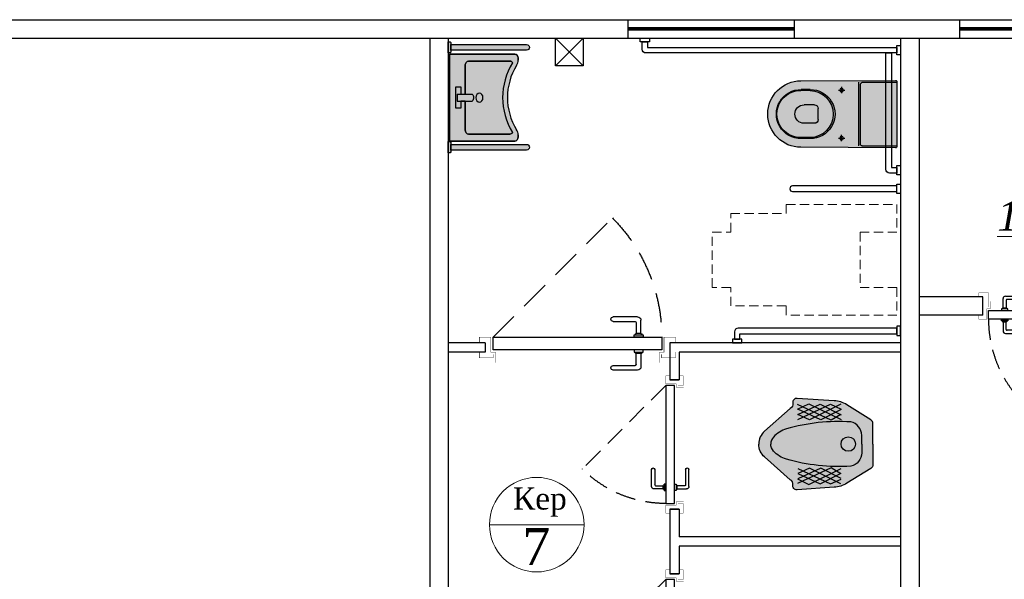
# Model space of a CAD drawing. Extents: x 4114239 to 5838486, y 780458 to 1383318.
# Tile 102 of 231: x 4343007 to 4348339, y 1115683 to 1118713. Entities that reach past the tile are written whole.
import ezdxf

# ---------------------------------------------------------------- set-up
doc = ezdxf.new("R2010")
doc.units = 0
doc.header["$MEASUREMENT"] = 0
doc.linetypes.add('Beruniy Xref$0$DASHED', pattern=[19.049999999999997, 12.7, -6.349999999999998])
doc.linetypes.add('DASHED', pattern=[0.75, 0.5, -0.25])
for name, color, linetype, lineweight in [('.', 7, 'Continuous', 15), ('100_FURNITURE', 15, 'Continuous', 20), ('_0', 7, 'Continuous', 15), ('Сантехника', 5, 'Continuous', 13), ('Стены', 5, 'Continuous', 30)]:
    doc.layers.add(name, color=color, linetype=linetype, lineweight=lineweight)
doc.layers.add('РАЗРЕЗ', color=7, linetype='Continuous')
doc.layers.add('сан.техника', color=146, linetype='Continuous')
doc.styles.add('TIEMS', font='times.ttf')

# ---------------------------------------------------------------- blocks, each defined once
blk = doc.blocks.new('gzgzvfzdv')
at = {"layer": '.', "linetype": 'ByBlock', "lineweight": 25, "true_color": 0xffffff}
h = blk.add_hatch(color=7, dxfattribs=at)
h.dxf.hatch_style = 1
edge = h.paths.add_edge_path()
edge.add_arc((-175.5672111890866, -7.000245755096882), 7.000000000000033, 90.00008020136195, 180.3219429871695)
edge.add_line((-182.5671006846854, -7.039578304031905), (-179.9992721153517, -520.0002519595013))
edge.add_arc((0.0007278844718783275, -519.9999999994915), 180, 180.000080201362, 360.000080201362)
edge.add_line((180.0007278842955, -519.9997480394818), (182.5671203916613, -7.039067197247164))
edge.add_arc((175.5672307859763, -6.99975424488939), 6.999999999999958, -0.321782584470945, 90.00008020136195)
edge.add_line((175.5672209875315, 0.0002457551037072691), (-175.5672209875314, -0.000245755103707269))
at = {"layer": 'сан.техника'}
for p, q in [((172.630262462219, -187.5026480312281), (172.6299999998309, 0.0002416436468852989)), ((-172.6297375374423, -187.5031313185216), (-172.6299999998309, -0.0002416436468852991)), ((-172.629712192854, -205.6092823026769), (172.6302878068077, -205.6087990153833)), ((-162.6297235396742, -197.5031173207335), (162.6302764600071, -197.5026620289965)), ((-146.9995800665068, -300.0002057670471), (-112.9995800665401, -300.0001581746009)), ((-129.9995562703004, -317.0001819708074), (-129.9996038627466, -283.0001819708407)), ((147.0004199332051, -299.999794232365), (113.0004199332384, -299.9998418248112)), ((130.0004437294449, -316.9998180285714), (130.0003961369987, -282.9998180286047)), ((-132.629341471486, -470.4522601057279), (-132.629274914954, -518.0001856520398)), ((-127.6293414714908, -470.4522531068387), (-127.6292721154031, -520.0001786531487)), ((-49.9993745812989, -446.7985822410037), (-49.99929598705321, -502.9462393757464)), ((-29.99940257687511, -426.7985542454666), (30.00059742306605, -426.7984702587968)), ((50.00062541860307, -446.7984422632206), (50.00070401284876, -502.9460993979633)), ((127.6306585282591, -470.4518957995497), (127.6307278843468, -519.9998213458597)), ((132.6306585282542, -470.4518888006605), (132.6307250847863, -517.9998143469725))]:
    blk.add_line(p, q, dxfattribs=at)
blk.add_lwpolyline([(-175.5672209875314, -0.000245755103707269, 0.4158598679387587), (-182.5671006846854, -7.039578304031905), (-179.9992721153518, -520.0002519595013, 1), (180.0007278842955, -519.9997480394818), (182.5671203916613, -7.039067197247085, 0.4158598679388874), (175.5672209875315, 0.0002457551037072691)], format="xyb", close=True, dxfattribs=at)
for centre in [(-129.9995800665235, -300.000181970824), (130.0004199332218, -299.9998180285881)]:
    blk.add_circle(centre, 9.999999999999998, dxfattribs=at)
for centre, radius, start, end in [((-162.6297375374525, -187.5031173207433), 9.999999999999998, 180.0000802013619, 270.000080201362), ((162.6302624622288, -187.5026620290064), 9.999999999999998, 270.000080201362, 8.020136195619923e-05), ((0.0006552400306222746, -468.1028777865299), 132.6508033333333, 358.9853400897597, 181.0148203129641), ((0.000662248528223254, -473.1097420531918), 127.6576676, 1.192990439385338, 178.8071699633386), ((-29.9993745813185, -446.798554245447), 20, 90.00008020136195, 180.0000802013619), ((30.00062541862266, -446.7984702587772), 20, 8.020136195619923e-05, 90.00008020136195), ((0.0007283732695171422, -520.3491966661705), 132.6508033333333, 178.9853400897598, 1.014820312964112), ((0.0007311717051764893, -522.3483965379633), 127.6516034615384, 178.9459547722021, 1.054205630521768), ((0.0007040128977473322, -502.9461693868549), 49.99999999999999, 180.0000802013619, 270.000080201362), ((0.0007040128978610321, -502.9461693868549), 49.99999999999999, 270.000080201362, 8.020136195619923e-05)]:
    blk.add_arc(centre, radius, start, end, dxfattribs=at)
blk = doc.blocks.new('sdfhshsggfsfda')
at = {"layer": '100_FURNITURE', "color": 252, "linetype": 'DASHED', "lineweight": 0, "ltscale": 100}
blk.add_lwpolyline([(-150.0000011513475, -1019.999999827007), (149.9999988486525, -1020.000000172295), (149.9999989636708, -920.0000001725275), (249.9999989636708, -920.0000002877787), (249.9999993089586, -620.0000002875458), (299.9999993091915, -620.000000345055), (300, -20.00000034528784), (149.9999999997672, -20.00000017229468), (149.9999997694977, -220.0000001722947), (-150.0000002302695, -219.9999998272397), (-150.0000000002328, -19.99999982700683), (-300, -19.99999965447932), (-300.0000006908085, -619.9999996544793), (-250.0000006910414, -619.9999997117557), (-250.0000010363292, -919.9999997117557), (-150.0000010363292, -919.9999998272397)], close=True, dxfattribs=at)
blk = doc.blocks.new('dfwsgdsfgsdfgfds')
at = {"layer": 'сан.техника'}
for points in [[(-1569.99999925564, -880.0000006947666, -0.4142135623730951), (-1589.99999925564, -900.0000006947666), (-1629.999999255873, -900.0000006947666), (-1629.999999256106, -870.0000006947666), (-1599.999999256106, -870.0000006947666), (-1599.999999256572, -20.00000069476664), (-1569.999999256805, -20.00000069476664), (-1569.99999925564, -880.0000006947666)], [(-730.0000007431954, -60.00000069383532, 0.4142135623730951), (-710.0000007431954, -80.00000069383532), (-80.00000074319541, -80.00000069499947), (-80.00000074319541, -50.00000069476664), (-700.0000007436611, -50.00000069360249), (-700.0000007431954, -20.00000069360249), (-730.0000007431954, -20.00000069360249), (-730.0000007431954, -60.00000069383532)], [(-80.00000074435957, -1380.000000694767, 0.4142135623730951), (-60.00000074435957, -1400.000000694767), (-20.00000074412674, -1400.000000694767), (-20.00000074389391, -1370.000000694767), (-50.00000074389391, -1370.000000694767), (-50.00000074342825, -20.00000069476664), (-80.00000074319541, -20.00000069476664), (-80.00000074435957, -1380.000000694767)]]:
    blk.add_lwpolyline(points, format="xyb", dxfattribs=at)
for points in [[(-1609.999999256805, -6.94766640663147e-07), (-1559.999999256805, -6.945338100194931e-07), (-1559.999999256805, -20.00000069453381), (-1609.999999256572, -20.00000069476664)], [(-790.0000007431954, -6.936024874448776e-07), (-840.0000007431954, -6.933696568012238e-07), (-840.0000007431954, -20.00000069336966), (-790.0000007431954, -20.00000069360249)], [(-690.0000007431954, -6.936024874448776e-07), (-740.0000007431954, -6.936024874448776e-07), (-740.0000007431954, -20.00000069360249), (-690.0000007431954, -20.00000069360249)], [(-40.00000074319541, -6.94766640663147e-07), (-90.00000074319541, -6.945338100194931e-07), (-90.00000074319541, -20.00000069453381), (-40.00000074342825, -20.00000069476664)], [(-1649.999999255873, -910.0000006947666), (-1649.999999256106, -860.0000006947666), (-1629.999999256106, -860.0000006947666), (-1629.999999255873, -910.0000006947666)], [(-7.441267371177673e-07, -1410.000000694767), (-7.438939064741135e-07, -1360.000000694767), (-20.00000074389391, -1360.000000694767), (-20.00000074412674, -1410.000000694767)]]:
    blk.add_lwpolyline(points, close=True, dxfattribs=at)
blk.add_lwpolyline([(-830.0000007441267, -585.0000006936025), (-830.0000007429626, -20.00000069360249), (-800.0000007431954, -20.00000069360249), (-800.0000007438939, -585.0000006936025, -0.414213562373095), (-815.0000007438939, -600.0000006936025), (-815.0000007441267, -600.0000006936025, -0.4142135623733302)], format="xyb", close=True, dxfattribs=at)
blk = doc.blocks.new('asdgagasdfds')
at = {"layer": '.', "linetype": 'ByBlock', "lineweight": 25, "true_color": 0xffffff}
h = blk.add_hatch(color=7, dxfattribs=at)
h.dxf.hatch_style = 1
edge = h.paths.add_edge_path()
edge.add_line((0, 0), (0, 110.1795711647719))
edge.add_arc((-25.8147996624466, 110.1795711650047), 25.8147996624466, 359.9999999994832, 418.0286092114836)
edge.add_line((-12.14597304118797, 132.0785907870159), (-141.0807424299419, 212.5564860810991))
edge.add_arc((-215.5507470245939, 93.2470429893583), 140.6432536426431, 418.0286092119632, 448.0897771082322)
edge.add_line((-210.8626147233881, 233.812138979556), (-411.1062492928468, 247.4764866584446))
edge.add_arc((-412.5825429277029, 225.8422008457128), 21.68459742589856, 446.096267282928, 551.103730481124)
edge.add_arc((-460.2287468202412, 216.4911656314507), 26.87055271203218, 298.2408080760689, 371.10373048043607, ccw=False)
edge.add_line((-447.5141832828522, 192.8191045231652), (-587.0779278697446, 69.83999257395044))
edge.add_arc((-527.4508908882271, 2.171813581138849), 90.19072007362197, 491.3854718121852, 541.3798291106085)
edge.add_arc((-527.4508908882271, -2.171813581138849), 90.19072007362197, 538.6201708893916, 588.6145281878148)
edge.add_line((-587.0779278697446, -69.83999257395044), (-447.5141832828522, -192.8191045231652))
edge.add_arc((-460.2287468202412, -216.4911656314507), 26.87055271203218, 348.89626951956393, 421.7591919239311, ccw=False)
edge.add_arc((-412.5825429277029, -225.8422008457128), 21.68459742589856, 528.8962695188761, 633.9037327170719)
edge.add_line((-411.1062492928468, -247.4764866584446), (-210.8626147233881, -233.812138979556))
edge.add_arc((-215.5507470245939, -93.2470429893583), 140.6432536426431, 271.9102228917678, 301.9713907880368)
edge.add_line((-141.0807424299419, -212.5564860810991), (-12.14597304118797, -132.0785907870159))
edge.add_arc((-25.8147996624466, -110.1795711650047), 25.8147996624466, 301.9713907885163, 360.0000000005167)
edge.add_line((0, -110.1795711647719), (0, 0))
at = {"layer": 'сан.техника'}
for p, q in [((-408.0722536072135, 188.2643162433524), (-347.3923636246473, 218.6295285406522)), ((-226.0325884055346, 129.0521544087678), (-408.0722536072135, 214.0747488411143)), ((-406.5552557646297, 132.0886799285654), (-230.5835771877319, 215.5930116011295)), ((-406.5552557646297, 159.4173667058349), (-285.1954805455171, 215.5930116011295)), ((-347.3923636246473, 218.6295285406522), (-171.4206850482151, 132.0886799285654)), ((-174.4546807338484, 215.5930116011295), (-344.3583726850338, 130.5704171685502)), ((-285.1954805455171, 215.5930116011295), (-171.4206850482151, 157.8991039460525)), ((-230.5835771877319, 215.5930116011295), (-171.4206850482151, 189.7825790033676)), ((-282.1614848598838, 130.5704171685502), (-406.5552557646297, 188.2643162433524)), ((-171.4206850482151, 186.7460620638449), (-282.1614848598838, 130.5704171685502)), ((-174.4546807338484, 160.9356294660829), (-226.0325884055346, 129.0521544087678)), ((-344.3583726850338, 130.5704171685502), (-406.5552557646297, 159.4173667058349)), ((-226.0325884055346, -129.0521544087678), (-408.0722536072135, -214.0747488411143)), ((-344.3583726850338, -130.5704171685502), (-406.5552557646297, -159.4173667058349)), ((-282.1614848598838, -130.5704171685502), (-406.5552557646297, -188.2643162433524)), ((-406.5552557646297, -132.0886799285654), (-230.5835771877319, -215.5930116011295)), ((-406.5552557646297, -159.4173667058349), (-285.1954805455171, -215.5930116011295)), ((-347.3923636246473, -218.6295285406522), (-171.4206850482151, -132.0886799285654)), ((-174.4546807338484, -215.5930116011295), (-344.3583726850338, -130.5704171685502)), ((-285.1954805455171, -215.5930116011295), (-171.4206850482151, -157.8991039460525)), ((-171.4206850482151, -186.746062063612), (-282.1614848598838, -130.5704171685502)), ((-174.4546807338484, -160.9356294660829), (-226.0325884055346, -129.0521544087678)), ((-408.0722536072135, -188.2643162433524), (-347.3923636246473, -218.6295285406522)), ((-230.5835771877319, -215.5930116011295), (-171.4206850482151, -189.7825790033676))]:
    blk.add_line(p, q, dxfattribs=at)
for points in [[(0, 0), (0, 110.1795711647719, 0.2587507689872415), (-12.14597304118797, 132.0785907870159), (-141.0807424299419, 212.5564860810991, 0.1319240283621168), (-210.8626147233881, 233.812138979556), (-411.1062492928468, 247.4764866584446, 0.4931859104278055), (-433.8612074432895, 221.6660540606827, -0.3290875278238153), (-447.5141832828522, 192.8191045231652), (-587.0779278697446, 69.83999257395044, 0.2216688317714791), (-617.6154582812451, 0, 0.08890636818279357)], [(-60.67988998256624, 0), (-60.67988998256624, 47.06608549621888, 0.3548112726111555), (-119.8427821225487, 119.942595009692, 0.08551412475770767), (-468.7521435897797, 81.98607749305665, 0.1429113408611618), (-538.5340158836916, 37.95651751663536, 0.1797639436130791), (-553.1814982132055, 0, 0.4439485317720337)], [(0, 0), (0, -110.1795711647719, -0.2587507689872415), (-12.14597304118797, -132.0785907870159), (-141.0807424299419, -212.5564860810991, -0.1319240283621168), (-210.8626147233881, -233.812138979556), (-411.1062492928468, -247.4764866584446, -0.4931859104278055), (-433.8612074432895, -221.6660540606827, 0.3290875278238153), (-447.5141832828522, -192.8191045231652), (-587.0779278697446, -69.83999257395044, -0.2216688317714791), (-617.6154582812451, 0, -0.08890636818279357)], [(-60.67988998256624, 0), (-60.67988998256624, -47.06608549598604, -0.3548112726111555), (-119.8427821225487, -119.942595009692, -0.08551412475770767), (-468.7521435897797, -81.98607749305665, -0.1429113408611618), (-538.5340158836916, -37.95651751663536, -0.1797639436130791), (-553.1814982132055, 0, -0.4439485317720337)]]:
    blk.add_lwpolyline(points, format="xyb", dxfattribs=at)
blk.add_circle((-133.4957579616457, 0), 39.03259394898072, dxfattribs=at)
blk = doc.blocks.new('*U1886')
at = {"color": 0}
for p, q in [((-131.0000000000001, 11.79640494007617), (-141.5000000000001, 11.79640494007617)), ((-141.5000000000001, 9.796404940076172), (-132.0000000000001, 9.796404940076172)), ((-131.5000000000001, 9.296404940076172), (-131.5000000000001, 4.596404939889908)), ((-129.5000000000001, 4.596404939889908), (-129.5000000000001, 10.29640494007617)), ((-129.5000000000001, 4.599999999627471), (-131.5000000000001, 4.599999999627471)), ((-197.0000000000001, 0), (-197.0000000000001, 4.000000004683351)), ((-132.5000000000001, 3), (-132.5000000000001, 4)), ((-132.5000000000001, 4), (-128.5000000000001, 4)), ((-132.0000000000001, 4.099999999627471), (-132.0000000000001, 4)), ((-129.0000000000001, 4), (-129.0000000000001, 4.099999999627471)), ((-128.5000000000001, 4), (-128.5000000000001, 3)), ((-117.0000000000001, 0), (-117.0000000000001, 4.000000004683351)), ((-132.5000000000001, -2.5), (-132.5000000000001, -3.5)), ((-128.5000000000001, -2.5), (-132.5000000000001, -2.5)), ((-132.5000000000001, -3.5), (-128.5000000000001, -3.5)), ((-132.0000000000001, -3.599999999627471), (-132.0000000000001, -3.5)), ((-131.5000000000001, -8.796404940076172), (-131.5000000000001, -4.096404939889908)), ((-129.5000000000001, -4.099999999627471), (-131.5000000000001, -4.099999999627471)), ((-129.5000000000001, -4.096404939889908), (-129.5000000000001, -9.796404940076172)), ((-129.0000000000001, -3.5), (-129.0000000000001, -3.599999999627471)), ((-128.5000000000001, -3.5), (-128.5000000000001, -2.5)), ((-141.5000000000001, -9.296404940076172), (-132.0000000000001, -9.296404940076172)), ((-131.0000000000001, -11.29640494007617), (-141.5000000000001, -11.29640494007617))]:
    blk.add_line(p, q, dxfattribs=at)
at = {"color": 0, "linetype": 'Beruniy Xref$0$DASHED'}
blk.add_line((-193.5, -2.5), (-141.881204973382, -54.11879502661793), dxfattribs=at)
at = {"color": 0, "const_width": 0.2}
for points in [[(-199.4999999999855, 0), (-199.4999999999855, -2.499999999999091), (-194.5, -2.5), (-194.4999999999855, 3.999999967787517), (-192.4999999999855, 3.999999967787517), (-192.4999999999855, 8.499999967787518)], [(-114.5000000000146, 0), (-114.5000000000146, -2.499999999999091), (-119.5000000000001, -2.5), (-119.5000000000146, 3.999999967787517), (-121.5000000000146, 3.999999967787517), (-121.5000000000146, 8.499999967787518)], [(-193.4999999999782, 4.999999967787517), (-193.4999999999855, 6.500000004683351), (-199.4999999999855, 6.500000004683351), (-199.4999999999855, 4.000000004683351)], [(-120.5000000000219, 4.999999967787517), (-120.5000000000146, 6.500000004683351), (-114.5000000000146, 6.500000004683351), (-114.5000000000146, 4.000000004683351)]]:
    blk.add_lwpolyline(points, dxfattribs=at)
at = {"color": 0}
blk.add_lwpolyline([(-193.5, 3), (-193.5, -2.5), (-120.5000000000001, -2.5), (-120.5000000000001, 3), (-193.5, 3)], dxfattribs=at)
for centre, radius, start, end in [((-141.5000000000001, 10.79640494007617), 1, 90.00000000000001, 270), ((-132.0000000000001, 9.296404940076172), 0.5, 0, 90.00000000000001), ((-131.0000000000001, 10.29640494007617), 1.5, 0, 90.00000000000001), ((-131.5000000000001, 4.099999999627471), 0.5, 90.00000000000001, 180), ((-129.5000000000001, 4.099999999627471), 0.5, 0, 90.00000000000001), ((-131.5000000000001, -3.599999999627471), 0.5, 180, 270), ((-129.5000000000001, -3.599999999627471), 0.5, 270, 0), ((-141.5000000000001, -10.29640494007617), 1, 90.00000000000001, 270), ((-132.0000000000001, -8.796404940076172), 0.5, 270, 0), ((-131.0000000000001, -9.796404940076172), 1.5, 270, 0)]:
    blk.add_arc(centre, radius, start, end, dxfattribs=at)
at = {"color": 0, "linetype": 'Beruniy Xref$0$DASHED'}
blk.add_arc((-193.5, -2.5), 73, 315.0000000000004, 0, dxfattribs=at)
blk = doc.blocks.new('*U1887')
at = {"color": 0, "linetype": 'Beruniy Xref$0$DASHED'}
blk.add_line((-193.5, 2.5), (-141.881204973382, 54.11879502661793), dxfattribs=at)
at = {"color": 0}
for p, q in [((-131.0000000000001, 11.29640494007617), (-141.5000000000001, 11.29640494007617)), ((-141.5000000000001, 9.296404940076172), (-132.0000000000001, 9.296404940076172)), ((-131.5000000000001, 8.796404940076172), (-131.5000000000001, 4.096404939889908)), ((-129.5000000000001, 4.096404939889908), (-129.5000000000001, 9.796404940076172)), ((-197.0000000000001, 0), (-197.0000000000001, -5.714285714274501)), ((-132.5000000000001, 2.5), (-132.5000000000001, 3.5)), ((-132.5000000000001, 3.5), (-128.5000000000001, 3.5)), ((-128.5000000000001, 2.5), (-132.5000000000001, 2.5)), ((-132.0000000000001, 3.599999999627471), (-132.0000000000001, 3.5)), ((-129.5000000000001, 4.099999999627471), (-131.5000000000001, 4.099999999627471)), ((-129.0000000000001, 3.5), (-129.0000000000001, 3.599999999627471)), ((-128.5000000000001, 3.5), (-128.5000000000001, 2.5)), ((-117.0000000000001, 0), (-117.0000000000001, -5.714285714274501)), ((-132.5000000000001, -3), (-132.5000000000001, -4)), ((-132.5000000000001, -4), (-128.5000000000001, -4)), ((-132.0000000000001, -4.099999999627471), (-132.0000000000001, -4)), ((-131.5000000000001, -9.296404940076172), (-131.5000000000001, -4.596404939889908)), ((-129.5000000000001, -4.599999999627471), (-131.5000000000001, -4.599999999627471)), ((-129.5000000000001, -4.596404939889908), (-129.5000000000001, -10.29640494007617)), ((-129.0000000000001, -4), (-129.0000000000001, -4.099999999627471)), ((-128.5000000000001, -4), (-128.5000000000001, -3)), ((-141.5000000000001, -9.796404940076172), (-132.0000000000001, -9.796404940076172)), ((-131.0000000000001, -11.79640494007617), (-141.5000000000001, -11.79640494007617))]:
    blk.add_line(p, q, dxfattribs=at)
at = {"color": 0, "const_width": 0.2}
for points in [[(-199.4999999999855, 0), (-199.4999999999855, 2.499999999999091), (-194.5, 2.5), (-194.4999999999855, -3.999999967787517), (-192.4999999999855, -3.999999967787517), (-192.4999999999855, -8.499999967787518)], [(-114.5000000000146, 0), (-114.5000000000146, 2.499999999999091), (-119.5000000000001, 2.5), (-119.5000000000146, -3.999999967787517), (-121.5000000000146, -3.999999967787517), (-121.5000000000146, -8.499999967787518)], [(-193.4999999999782, -4.999999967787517), (-193.4999999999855, -8.214285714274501), (-199.4999999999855, -8.214285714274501), (-199.4999999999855, -5.714285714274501)], [(-120.5000000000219, -4.999999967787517), (-120.5000000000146, -8.214285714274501), (-114.5000000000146, -8.214285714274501), (-114.5000000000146, -5.714285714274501)]]:
    blk.add_lwpolyline(points, dxfattribs=at)
at = {"color": 0}
blk.add_lwpolyline([(-193.5, -3), (-193.5, 2.5), (-120.5000000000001, 2.5), (-120.5000000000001, -3), (-193.5, -3)], dxfattribs=at)
at = {"color": 0, "linetype": 'Beruniy Xref$0$DASHED'}
blk.add_arc((-193.5, 2.5), 73, 0, 44.99999999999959, dxfattribs=at)
at = {"color": 0}
for centre, radius, start, end in [((-141.5000000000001, 10.29640494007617), 1, 90, 270), ((-132.0000000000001, 8.796404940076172), 0.5, 0, 90), ((-131.0000000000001, 9.796404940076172), 1.5, 0, 90), ((-131.5000000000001, 3.599999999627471), 0.5, 90, 180), ((-129.5000000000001, 3.599999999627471), 0.5, 0, 90), ((-131.5000000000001, -4.099999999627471), 0.5, 180, 270), ((-129.5000000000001, -4.099999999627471), 0.5, 270, 0), ((-141.5000000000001, -10.79640494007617), 1, 90, 270), ((-132.0000000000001, -9.296404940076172), 0.5, 270, 0), ((-131.0000000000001, -10.29640494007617), 1.5, 270, 0)]:
    blk.add_arc(centre, radius, start, end, dxfattribs=at)
blk = doc.blocks.new('21')
at = {"layer": '.', "lineweight": 30, "transparency": 33554687}
h = blk.add_hatch(color=1, dxfattribs=at)
h.dxf.hatch_style = 1
h.set_gradient(color1=(255, 255, 255), one_color=1, tint=1)
h.paths.add_polyline_path([(3499544.730136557, -1424689.234497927), (3499557.430136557, -1424689.234497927), (3499557.430136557, -1424613.034497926), (3499544.730136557, -1424613.034497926), (3499538.380136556, -1424619.384497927), (3499538.380136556, -1424682.884497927)])
edge = h.paths.add_edge_path()
edge.add_line((3499538.380136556, -1424670.181612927), (3499538.380136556, -1424632.087382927))
edge.add_line((3499538.380136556, -1424632.087382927), (3499026.380136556, -1424632.087382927))
edge.add_arc((3499026.380136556, -1424651.134497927), 19.04711499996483, 89.99999999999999, 270)
edge.add_line((3499026.380136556, -1424670.181612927), (3499538.380136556, -1424670.181612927))
blk.add_lwpolyline([(3499538.380136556, -1424670.181612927), (3499538.380136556, -1424632.087382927), (3499026.380136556, -1424632.087382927, 1), (3499026.380136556, -1424670.181612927)], format="xyb", close=True)
blk.add_lwpolyline([(3499544.730136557, -1424689.234497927), (3499557.430136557, -1424689.234497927), (3499557.430136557, -1424613.034497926), (3499544.730136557, -1424613.034497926), (3499538.380136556, -1424619.384497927), (3499538.380136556, -1424682.884497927)], close=True)
at = {"layer": '_0', "color": 0, "lineweight": 25}
for points in [[(3499026.380136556, -1424670.181612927), (3499538.380136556, -1424670.181612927), (3499538.380136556, -1424632.087382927), (3499026.380136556, -1424632.087382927)], [(3499557.430136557, -1424613.034497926), (3499544.730136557, -1424613.034497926), (3499538.380136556, -1424619.384497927), (3499538.380136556, -1424682.884497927), (3499544.730136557, -1424689.234497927), (3499557.430136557, -1424689.234497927)], [(3499557.430136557, -1424613.034497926), (3499557.430136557, -1424689.234497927)]]:
    blk.add_lwpolyline(points, dxfattribs=at)
blk.add_lwpolyline([(3499538.380136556, -1424632.087382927), (3499538.380136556, -1424670.181612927)], close=True, dxfattribs=at)
blk.add_arc((3499026.380136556, -1424651.134497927), 19.04711499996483, 90, 270, dxfattribs=at)
blk = doc.blocks.new('Rac7')
at = {"layer": '.', "lineweight": 30, "transparency": 33554687}
h = blk.add_hatch(color=1, dxfattribs=at)
h.dxf.hatch_style = 1
h.set_gradient(color1=(255, 255, 255), one_color=1, tint=1)
edge = h.paths.add_edge_path()
edge.add_line((-38988.30350479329, -23808.42117611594), (-38999.94733869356, -23808.42117611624))
edge.add_arc((-38999.94733869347, -23868.42117611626), 60.00000000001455, 90.00000000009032, 122.2280471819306)
edge.add_arc((-39230.96035782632, -23501.9766628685), 373.1842521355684, 237.7719528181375, 302.22804718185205, ccw=False)
edge.add_arc((-39461.97337695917, -23868.42117611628), 60.00000000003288, 57.77195281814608, 89.99999999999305)
edge.add_line((-39461.97337695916, -23808.42117611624), (-39473.61721086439, -23808.42117611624))
edge.add_ellipse((-39473.61721085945, -23829.60549407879), major_axis=(-26.96185922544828, -9.842192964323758e-12), ratio=0.7857142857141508, start_angle=269.9999999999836, end_angle=359.9999999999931)
edge.add_line((-39500.5790700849, -23829.60549407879), (-39500.5790700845, -24232.10769044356))
edge.add_line((-39500.5790700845, -24232.10769044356), (-38961.34164556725, -24232.10769044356))
edge.add_line((-38961.34164556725, -24232.10769044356), (-38961.34164556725, -23829.60549408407))
edge.add_ellipse((-38988.30350479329, -23829.60549407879), major_axis=(-26.96185922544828, -9.842192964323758e-12), ratio=0.7857142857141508, start_angle=179.9999999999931, end_angle=269.9999999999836)
at = {"lineweight": 25}
for p, q in [((-39461.97337695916, -23808.42117611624), (-39473.61721086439, -23808.42117611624)), ((-39473.61721085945, -23808.42117611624), (-39461.97337695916, -23808.42117611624)), ((-38988.30350479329, -23808.42117611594), (-38999.94733869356, -23808.42117611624)), ((-38999.94733869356, -23808.42117611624), (-38988.30350479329, -23808.42117611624)), ((-39500.5790700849, -23829.60549407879), (-39500.5790700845, -24232.10769044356)), ((-39500.5790700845, -24232.10769044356), (-39500.5790700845, -23829.60549407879)), ((-39456.5234781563, -24114.9241397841), (-39456.52347815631, -23859.14371952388)), ((-39456.5234781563, -23859.14371952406), (-39456.5234781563, -24114.924139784)), ((-39005.3972374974, -23859.14371952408), (-39005.39723749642, -24114.92413978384)), ((-39005.39723749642, -24114.92413978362), (-39005.3972374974, -23859.14371952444)), ((-38961.34164556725, -24232.10769044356), (-38961.34164556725, -23829.60549408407)), ((-38961.34164556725, -23829.60549407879), (-38961.34164556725, -24232.10769044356)), ((-39252.52984520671, -24185.89597805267), (-39252.52984520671, -24093.57448542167)), ((-39209.39087044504, -24185.89597805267), (-39209.39087044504, -24093.57448542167)), ((-39252.52984520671, -24136.10845774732), (-39429.56161893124, -24136.10845774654)), ((-39429.56161893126, -24136.10845774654), (-39252.52984520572, -24136.10845774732)), ((-39297.04374571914, -24193.54828215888), (-39297.04374571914, -24164.01005671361)), ((-39297.04374571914, -24164.01005671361), (-39252.52984520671, -24164.01005671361)), ((-39297.04374571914, -24164.01005671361), (-39252.52984520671, -24164.01005671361)), ((-39297.04374571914, -24193.54828215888), (-39297.04374571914, -24164.01005671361)), ((-39252.52984520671, -24164.01005671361), (-39252.52984520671, -24136.10845774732)), ((-39032.35909672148, -24136.10845774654), (-39209.39087044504, -24136.10845774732)), ((-39209.39087044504, -24136.10845774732), (-39209.39087044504, -24164.01005671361)), ((-39209.39087044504, -24136.10845774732), (-39032.35909672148, -24136.10845774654)), ((-39209.39087044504, -24164.01005671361), (-39164.87696993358, -24164.01005671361)), ((-39209.39087044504, -24164.01005671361), (-39164.87696993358, -24164.01005671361)), ((-39164.87696993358, -24164.01005671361), (-39164.87696993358, -24193.54828215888)), ((-39164.87696993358, -24164.01005671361), (-39164.87696993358, -24193.54828215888)), ((-39500.5790700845, -24232.10769044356), (-38961.34164556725, -24232.10769044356)), ((-38961.34164556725, -24232.10769044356), (-39500.5790700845, -24232.10769044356)), ((-39164.87696993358, -24193.54828215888), (-39297.04374571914, -24193.54828215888)), ((-39164.87696993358, -24193.54828215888), (-39297.04374571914, -24193.54828215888)), ((-39252.52984520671, -24185.89597805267), (-39209.39087044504, -24185.89597805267))]:
    blk.add_line(p, q, dxfattribs=at)
for centre, radius, start, end in [((-39461.97337695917, -23868.42117611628), 60.00000000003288, 57.77195281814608, 89.99999999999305), ((-39461.97337695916, -23868.42117611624), 60, 57.77195281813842, 90), ((-38999.94733869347, -23868.42117611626), 60.00000000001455, 90.00000000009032, 122.2280471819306), ((-38999.94733869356, -23868.42117611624), 60, 90, 122.2280471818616), ((-39230.96035782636, -23501.97666286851), 402.7224775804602, 237.7087416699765, 302.2912583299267), ((-39230.96035782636, -23501.97666286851), 402.7224775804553, 237.708741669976, 302.2912583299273), ((-39230.96035782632, -23501.9766628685), 373.1842521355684, 237.7719528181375, 302.228047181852), ((-39230.96035782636, -23501.97666286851), 373.1842521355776, 237.7719528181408, 302.2280471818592)]:
    blk.add_arc(centre, radius, start, end, dxfattribs=at)
for centre, major_axis, ratio, start_param, end_param in [((-39473.61721085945, -23829.60549407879), (-26.96185922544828, -9.842192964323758e-12), 0.7857142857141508, 4.712388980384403, 6.283185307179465), ((-38988.30350479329, -23829.60549407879), (-26.96185922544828, -9.842192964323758e-12), 0.7857142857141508, 3.141592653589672, 4.712388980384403), ((-39429.56161893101, -23859.14371952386), (-26.96185922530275, -1.743337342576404e-11), 0.7857142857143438, 5.37293991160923, 6.28318530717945), ((-39032.359096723, -23859.14371952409), (-26.9618592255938, -1.341028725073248e-11), 0.7857142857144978, 3.141592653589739, 4.051838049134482), ((-39429.56161893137, -24114.9241397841), (-26.96185922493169, -8.477217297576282e-12), 0.7857142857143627, 6.283185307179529, 7.853981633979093), ((-39032.3590967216, -24114.9241397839), (-26.96185922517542, 4.088171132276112e-12), 0.7857142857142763, 7.85398163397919, 9.424777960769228)]:
    blk.add_ellipse(centre, major_axis=major_axis, ratio=ratio, start_param=start_param, end_param=end_param, dxfattribs=at)
at = {"lineweight": 25, "extrusion": (0, 0, -1)}
for centre, major_axis, ratio, start_param, end_param in [((-39473.61721085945, -23829.60549407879), (-26.96185922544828, -9.842192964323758e-12), 0.7857142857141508, 1.211384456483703e-13, 1.570796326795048), ((-38988.30350479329, -23829.60549407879), (-26.96185922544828, -9.842192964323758e-12), 0.7857142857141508, 1.570796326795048, 3.141592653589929), ((-39429.56161893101, -23859.14371952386), (-26.96185922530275, -1.743337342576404e-11), 0.7857142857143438, 1.360184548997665e-13, 0.9102453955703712), ((-39032.359096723, -23859.14371952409), (-26.9618592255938, -1.341028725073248e-11), 0.7857142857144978, 2.231347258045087, 3.141592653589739), ((-39231.00426818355, -24048.02331776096), (27.85480897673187, -3.253154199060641e-13), 0.7857142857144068, -3.141592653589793, 3.141592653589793), ((-39429.56161893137, -24114.9241397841), (-26.96185922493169, -8.477217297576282e-12), 0.7857142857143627, -1.570796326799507, 5.670513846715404e-14), ((-39230.96035782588, -24104.03082472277), (-25.34457466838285, -1.224571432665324e-11), 0.7857142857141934, 0.5528155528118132, 2.588777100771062), ((-39032.3590967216, -24114.9241397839), (-26.96185922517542, 4.088171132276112e-12), 0.7857142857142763, -3.141592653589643, -1.570796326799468)]:
    blk.add_ellipse(centre, major_axis=major_axis, ratio=ratio, start_param=start_param, end_param=end_param, dxfattribs=at)
blk.add_ellipse((-39231.00426818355, -24048.02331776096), major_axis=(-27.85480897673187, 3.253154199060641e-13), ratio=0.7857142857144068, dxfattribs=at)
blk = doc.blocks.new('*U1889')
at = {"color": 0, "linetype": 'Beruniy Xref$0$DASHED'}
blk.add_line((-193.5, 2.5), (-141.881204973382, 54.11879502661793), dxfattribs=at)
at = {"color": 0}
for p, q in [((-131.0000000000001, 11.29640494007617), (-141.5000000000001, 11.29640494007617)), ((-141.5000000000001, 9.296404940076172), (-132.0000000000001, 9.296404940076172)), ((-131.5000000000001, 8.796404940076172), (-131.5000000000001, 4.096404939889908)), ((-129.5000000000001, 4.096404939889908), (-129.5000000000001, 9.796404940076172)), ((-197.0000000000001, 0), (-197.0000000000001, -11.42857142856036)), ((-132.5000000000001, 2.5), (-132.5000000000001, 3.5)), ((-132.5000000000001, 3.5), (-128.5000000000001, 3.5)), ((-128.5000000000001, 2.5), (-132.5000000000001, 2.5)), ((-132.0000000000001, 3.599999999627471), (-132.0000000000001, 3.5)), ((-129.5000000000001, 4.099999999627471), (-131.5000000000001, 4.099999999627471)), ((-129.0000000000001, 3.5), (-129.0000000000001, 3.599999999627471)), ((-128.5000000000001, 3.5), (-128.5000000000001, 2.5)), ((-117.0000000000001, 0), (-117.0000000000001, -11.42857142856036)), ((-132.5000000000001, -3), (-132.5000000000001, -4)), ((-132.5000000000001, -4), (-128.5000000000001, -4)), ((-132.0000000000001, -4.099999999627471), (-132.0000000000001, -4)), ((-131.5000000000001, -9.296404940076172), (-131.5000000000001, -4.596404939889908)), ((-129.5000000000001, -4.599999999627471), (-131.5000000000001, -4.599999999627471)), ((-129.5000000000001, -4.596404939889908), (-129.5000000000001, -10.29640494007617)), ((-129.0000000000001, -4), (-129.0000000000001, -4.099999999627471)), ((-128.5000000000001, -4), (-128.5000000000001, -3)), ((-141.5000000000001, -9.796404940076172), (-132.0000000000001, -9.796404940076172)), ((-131.0000000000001, -11.79640494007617), (-141.5000000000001, -11.79640494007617))]:
    blk.add_line(p, q, dxfattribs=at)
at = {"color": 0, "const_width": 0.2}
for points in [[(-199.4999999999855, 0), (-199.4999999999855, 2.499999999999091), (-194.5, 2.5), (-194.4999999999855, -3.999999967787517), (-192.4999999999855, -3.999999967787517), (-192.4999999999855, -8.499999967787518)], [(-114.5000000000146, 0), (-114.5000000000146, 2.499999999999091), (-119.5000000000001, 2.5), (-119.5000000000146, -3.999999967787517), (-121.5000000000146, -3.999999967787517), (-121.5000000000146, -8.499999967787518)], [(-193.4999999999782, -4.999999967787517), (-193.4999999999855, -13.92857142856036), (-199.4999999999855, -13.92857142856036), (-199.4999999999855, -11.42857142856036)], [(-120.5000000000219, -4.999999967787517), (-120.5000000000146, -13.92857142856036), (-114.5000000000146, -13.92857142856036), (-114.5000000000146, -11.42857142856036)]]:
    blk.add_lwpolyline(points, dxfattribs=at)
at = {"color": 0}
blk.add_lwpolyline([(-193.5, -3), (-193.5, 2.5), (-120.5000000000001, 2.5), (-120.5000000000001, -3), (-193.5, -3)], dxfattribs=at)
at = {"color": 0, "linetype": 'Beruniy Xref$0$DASHED'}
blk.add_arc((-193.5, 2.5), 73, 0, 44.99999999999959, dxfattribs=at)
at = {"color": 0}
for centre, radius, start, end in [((-141.5000000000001, 10.29640494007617), 1, 90, 270), ((-132.0000000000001, 8.796404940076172), 0.5, 0, 90), ((-131.0000000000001, 9.796404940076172), 1.5, 0, 90), ((-131.5000000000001, 3.599999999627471), 0.5, 90, 180), ((-129.5000000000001, 3.599999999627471), 0.5, 0, 90), ((-131.5000000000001, -4.099999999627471), 0.5, 180, 270), ((-129.5000000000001, -4.099999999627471), 0.5, 270, 0), ((-141.5000000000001, -10.79640494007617), 1, 90, 270), ((-132.0000000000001, -9.296404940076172), 0.5, 270, 0), ((-131.0000000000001, -10.29640494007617), 1.5, 270, 0)]:
    blk.add_arc(centre, radius, start, end, dxfattribs=at)
blk = doc.blocks.new('fffffffffffffffffffffffffffddddddddfz')
at = {"color": 0}
blk.add_lwpolyline([(3133299.413927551, 2648111.857663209), (3133449.413927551, 2648111.857663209), (3133449.413927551, 2647961.857663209), (3133299.413927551, 2647961.857663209)], close=True, dxfattribs=at)
for points in [[(3133449.413927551, 2648111.857663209), (3133299.413927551, 2647961.857663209)], [(3133449.413927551, 2647961.857663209), (3133299.413927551, 2648111.857663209)]]:
    blk.add_lwpolyline(points, dxfattribs=at)
blk = doc.blocks.new('fgfgfggggggggggggggggggdffx')
at = {"color": 5, "const_width": 20}
blk.add_lwpolyline([(3169499.20157286, 2634349.357663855), (3169499.20157286, 2635249.357663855)], dxfattribs=at)
at = {"color": 0}
for points in [[(3169449.087195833, 2635249.357663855), (3169549.190223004, 2635249.357663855)], [(3169449.087195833, 2634349.357663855), (3169549.315949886, 2634349.357663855)]]:
    blk.add_lwpolyline(points, dxfattribs=at)

msp = doc.modelspace()

# ---------------------------------------------------------------- linework, layer by layer
at = {"lineweight": 0, "ltscale": 100}
msp.add_line((4346062.841294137, 1115978.828111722), (4345550.841294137, 1115978.828111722), dxfattribs=at)
at = {"color": 0}
for points in [[(4342620.880394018, 1102512.924765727), (4314308.191647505, 1102512.924765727), (4314308.191647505, 1118712.924765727), (4350658.420325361, 1118712.924765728), (4350657.251310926, 1110412.922270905)], [(4342620.871019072, 1102612.924765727), (4314408.191647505, 1102612.924765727), (4314408.191647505, 1118612.924765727), (4350558.406239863, 1118612.924765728), (4350557.407873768, 1110412.922270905)], [(4345227.305916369, 1118612.924765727), (4345227.305916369, 1113462.920969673)], [(4345327.305916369, 1118612.924765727), (4345327.305916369, 1113462.933469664)], [(4347777.397782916, 1118612.924765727), (4347777.397782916, 1113462.924765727)], [(4347877.397782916, 1118612.924765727), (4347877.397782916, 1113462.924765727)], [(4348222.42286379, 1117212.924765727), (4347877.397782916, 1117212.924765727)], [(4348222.422863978, 1117112.924765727), (4347877.397782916, 1117112.924765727)]]:
    msp.add_lwpolyline(points, dxfattribs=at)
msp.add_lwpolyline([(4314408.191647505, 1118612.924765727), (4345227.305916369, 1118612.924765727), (4345227.305916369, 1102612.924765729), (4314408.191647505, 1102612.924765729)], close=True, dxfattribs=at)
at = {"layer": 'РАЗРЕЗ', "color": 5, "linetype": 'ByBlock', "lineweight": 25, "ltscale": 2}
for p, q in [((4345527.397783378, 1116962.924765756), (4345327.397782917, 1116962.924765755)), ((4345527.397783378, 1116962.924766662), (4345527.397783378, 1116912.924766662)), ((4347777.397782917, 1116962.924765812), (4346527.397783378, 1116962.924765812)), ((4345527.397783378, 1116912.924765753), (4345327.397782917, 1116912.924765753)), ((4347777.397782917, 1116912.924765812), (4346577.397782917, 1116912.924765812)), ((4346577.397782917, 1116762.924765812), (4346527.397782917, 1116762.924765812)), ((4346577.397782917, 1116062.924765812), (4346527.397782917, 1116062.924765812)), ((4347777.397782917, 1115912.924765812), (4346577.397782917, 1115912.924765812)), ((4347777.397782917, 1115862.924765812), (4346577.397782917, 1115862.924765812)), ((4346577.397782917, 1115712.924765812), (4346527.397782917, 1115712.924765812))]:
    msp.add_line(p, q, dxfattribs=at)
for points in [[(4346527.397782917, 1116912.924765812), (4346527.397782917, 1116762.924765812)], [(4346577.397782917, 1116912.924765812), (4346577.397782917, 1116762.924765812)], [(4346527.397782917, 1116062.924765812), (4346527.397782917, 1115712.924765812)], [(4346577.397782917, 1116062.924765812), (4346577.397782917, 1115912.924765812)], [(4346577.397782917, 1115862.924765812), (4346577.397782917, 1115712.924765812)]]:
    msp.add_lwpolyline(points, dxfattribs=at)
at = {"layer": 'Стены', "color": 0, "linetype": 'ByBlock', "lineweight": 0, "ltscale": 100}
msp.add_circle((4345806.841294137, 1115978.828111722), 256, dxfattribs=at)

# ---------------------------------------------------------------- block references
at = {"color": 0, "xscale": -1, "rotation": 270}
for p in [(1711953.040119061, -2050836.162430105), (1713748.065199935, -2050836.162430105)]:
    msp.add_blockref('fgfgfggggggggggggggggggdffx', p, dxfattribs=at)
at = {"color": 0}
msp.add_blockref('fffffffffffffffffffffffffffddddddddfz', (1212608.777719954, -1529498.932897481), dxfattribs=at)
at = {"color": 1, "lineweight": 30, "xscale": -0.8, "yscale": 0.8, "zscale": 0.8}
for p in [(7144973.341892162, 2258284.309485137), (7144973.341892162, 2257743.352364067)]:
    msp.add_blockref('21', p, dxfattribs=at)
at = {"color": 216, "lineweight": 30}
for name, p, xscale, yscale, zscale, rotation in [('*U1886', (4347989.897783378, 1116962.924763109), -12.49999999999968, 12.49999999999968, 12.49999999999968, 179.9999998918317), ('*U1889', (4347198.672863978, 1117112.924762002), 8.749999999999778, 8.749999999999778, 8.749999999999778, 180.0000001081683), ('*U1887', (4346527.397779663, 1115039.174765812), -8.749999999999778, 8.749999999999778, 8.749999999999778, 89.99999989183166), ('*U1887', (4346527.397779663, 1113989.174765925), -8.749999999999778, 8.749999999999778, 8.749999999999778, 89.99999989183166)]:
    msp.add_blockref(name, p, dxfattribs=dict(at, xscale=xscale, yscale=yscale, zscale=zscale, rotation=rotation))
at = {"color": 1, "linetype": 'ByBlock'}
msp.add_blockref('asdgagasdfds', (4347627.397775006, 1116415.323591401), dxfattribs=at)
at = {"layer": 'сан.техника', "xscale": -1, "rotation": 270}
for name, p in [('dfwsgdsfgsdfgfds', (4347777.397783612, 1118612.924766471)), ('gzgzvfzdv', (4347757.426026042, 1118202.185637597)), ('sdfhshsggfsfda', (4347777.397783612, 1117412.924766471))]:
    msp.add_blockref(name, p, dxfattribs=at)
at = {"layer": 'Сантехника', "color": 0, "lineweight": -2, "xscale": 0.875310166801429, "yscale": 0.875310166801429, "zscale": 0.875310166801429, "rotation": 269.9999999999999}
msp.add_blockref('Rac7', (4366546.008007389, 1083951.948619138), dxfattribs=at)

# ---------------------------------------------------------------- texts
at = {"lineweight": 0, "ltscale": 100, "attachment_point": 5, "style": 'TIEMS'}
for s, insert, char_height in [('\\A1;{\\fTimes New Roman|b0|i1|c204|p18;\\L1.80}', (4348511.474366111, 1117648.685274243), 160), ('\\A1;7', (4345805.131697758, 1115860.22869182), 200)]:
    msp.add_mtext(s, dxfattribs=dict(at, insert=insert, char_height=char_height))
at = {"lineweight": 0, "ltscale": 100, "insert": (4345823.755331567, 1116101.203852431), "char_height": 120, "width": 925.1768424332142, "attachment_point": 5, "style": 'TIEMS'}
msp.add_mtext('\\A1;Кер', dxfattribs=at)

doc.saveas('drawing.dxf')
